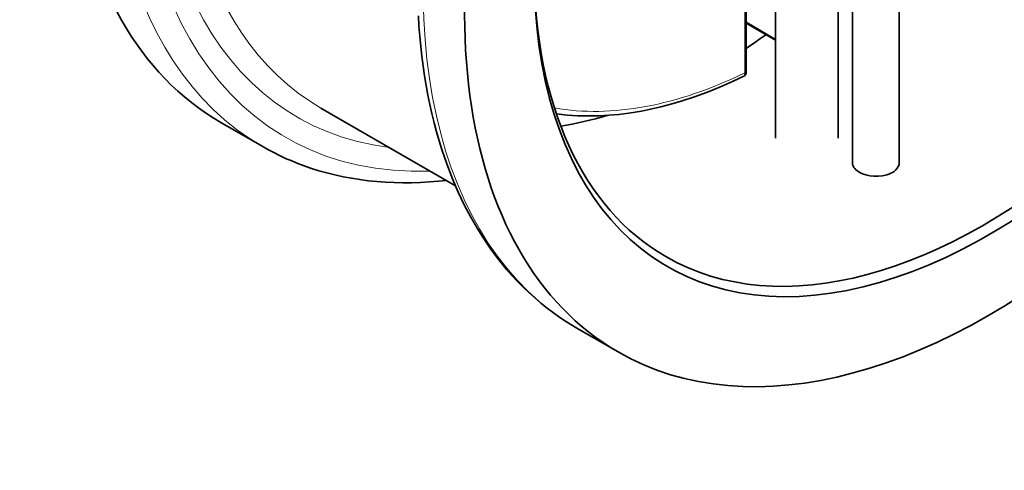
# Model space of a CAD drawing. Extents: x 60 to 778, y 256 to 905.
# Tile 7 of 12: x 572 to 699, y 676 to 733. Entities that reach past the tile are written whole.
import ezdxf

# ---------------------------------------------------------------- set-up
doc = ezdxf.new("R2010")
doc.units = 0

msp = doc.modelspace()

# ---------------------------------------------------------------- linework, layer by layer
at = {"color": 7, "lineweight": 35}
for p, q in [((679.15, 714.88), (679.15, 748.49)), ((685.15, 714.88), (685.15, 748.47)), ((665.54, 741.37), (665.54, 726.61)), ((669.32, 737.41), (669.32, 718.02)), ((677.32, 737.07), (677.32, 718.02)), ((628.3, 711.93), (611.07, 721.88))]:
    msp.add_line(p, q, dxfattribs=at)
at = {"color": 7, "lineweight": 13}
msp.add_line((665.39, 741.32), (665.39, 726.4), dxfattribs=at)
at = {"color": 7, "lineweight": 13, "ltscale": 0.218132}
msp.add_line((665.54, 732.91), (669.32, 730.72), dxfattribs=at)
at = {"color": 7, "lineweight": 35, "ltscale": 0.218132}
msp.add_line((665.54, 732.74), (669.32, 730.56), dxfattribs=at)
at = {"color": 7, "lineweight": 35, "ltscale": 0.008975}
msp.add_line((665.54, 726.61), (665.54, 726.43), dxfattribs=at)
at = {"color": 7, "lineweight": 35, "ltscale": 0.306185}
msp.add_line((603.54, 716.99), (598.24, 720.05), dxfattribs=at)
at = {"color": 7, "lineweight": 35, "ltscale": 0.306186}
msp.add_line((649.15, 690.66), (643.85, 693.72), dxfattribs=at)
at = {"color": 7, "lineweight": 35}
for points in [[(643.85, 693.72), (642.52, 694.53), (641.68, 695.08), (640.85, 695.67), (640.04, 696.28), (639.25, 696.91), (638.48, 697.57), (637.72, 698.26), (636.98, 698.96), (636.26, 699.7), (635.55, 700.45), (634.87, 701.23), (634.2, 702.03), (633.55, 702.86), (632.93, 703.71), (632.32, 704.58), (631.73, 705.47), (631.16, 706.38), (630.27, 707.91), (629.44, 709.49), (628.66, 711.13), (627.93, 712.82), (627.32, 714.39), (626.93, 715.48), (626.56, 716.58), (626.21, 717.7), (625.88, 718.84), (625.58, 719.99), (625.29, 721.17), (625.02, 722.35), (624.78, 723.55), (624.55, 724.77), (624.35, 726), (624.17, 727.25), (624, 728.51), (623.86, 729.78), (623.74, 731.07), (623.64, 732.37), (623.56, 733.68)], [(641.24, 721.15), (642.6, 720.99), (643.99, 720.9), (645.54, 720.87), (646.73, 720.89), (647.97, 720.96), (649.23, 721.07), (650.51, 721.23), (652.15, 721.5), (653.31, 721.74), (654.62, 722.04), (655.92, 722.38), (657.24, 722.76), (659.07, 723.37), (660.8, 724.01), (662.55, 724.73), (663.9, 725.33), (665.26, 725.98)], [(665.26, 725.98), (665.34, 726.03), (665.46, 726.17), (665.53, 726.33), (665.54, 726.43)], [(603.54, 716.99), (604.28, 716.57), (605.03, 716.18), (605.79, 715.8), (606.56, 715.44), (607.34, 715.11), (608.13, 714.79), (608.92, 714.49), (609.76, 714.2), (610.8, 713.87), (611.83, 713.58), (612.86, 713.32), (613.91, 713.09), (614.98, 712.89), (616.05, 712.72), (617.13, 712.58), (618.23, 712.47), (619.33, 712.39), (620.44, 712.34), (621.56, 712.32), (622.69, 712.33), (623.83, 712.37), (624.98, 712.44), (626.15, 712.53), (627.08, 712.63)], [(679.15, 714.88), (679.18, 714.67), (679.24, 714.47), (679.36, 714.27), (679.46, 714.13), (679.59, 713.99), (679.8, 713.83), (680.03, 713.68)], [(680.03, 713.68), (680.44, 713.48), (680.89, 713.32), (681.37, 713.22), (681.87, 713.16), (682.45, 713.15), (683.03, 713.21), (683.58, 713.33), (683.83, 713.42), (684.08, 713.53), (684.29, 713.64), (684.49, 713.77), (684.72, 713.96), (684.9, 714.17), (685.04, 714.39), (685.13, 714.63), (685.15, 714.88)]]:
    msp.add_lwpolyline(points, dxfattribs=at)
at = {"color": 7, "lineweight": 13}
msp.add_lwpolyline([(665.39, 726.4), (665.38, 726.25), (665.35, 726.13), (665.31, 726.04), (665.26, 725.98)], dxfattribs=at)
for centre, major_axis, start_param, end_param in [((651.04, 799.26), (47.5, 82.27), 0.898543, 3.141611), ((652.81, 798.24), (46.25, 80.11), 0.964736, 3.488163), ((652.81, 798.24), (44.75, 77.51), 0.970816, 3.378489), ((654.58, 797.22), (43.5, 75.34), 0.970816, 3.141547), ((691.35, 775.99), (47.5, 82.27), 0.898543, 3.141636), ((665.04, 726.61), (0.5, 0), 5.497787, 6.283185), ((669.43, 788.65), (-36.8, -63.74), 0.20741, 0.707778)]:
    msp.add_ellipse(centre, major_axis=major_axis, ratio=0.57735, start_param=start_param, end_param=end_param, dxfattribs=at)
at = {"color": 7, "lineweight": 35}
for centre, major_axis, start_param, end_param in [((696.65, 772.93), (47.5, 82.27), 3.141611, 6.283204), ((696.65, 772.93), (41.19, 71.34), 2.355993, 7.068816), ((695.94, 773.34), (40.69, 70.47), 3.141611, 6.283204), ((645.74, 802.32), (47.5, 82.27), 1.856194, 3.141611), ((696.65, 772.93), (47.5, 82.27), 1.856194, 3.141611), ((695.94, 773.34), (40.69, 70.47), 2.362402, 3.141611), ((661.29, 793.34), (40.69, 70.47), 4.00079, 4.045043), ((661.29, 793.34), (40.69, 70.47), 3.581418, 3.689245)]:
    msp.add_ellipse(centre, major_axis=major_axis, ratio=0.57735, start_param=start_param, end_param=end_param, dxfattribs=at)

doc.saveas('drawing.dxf')
